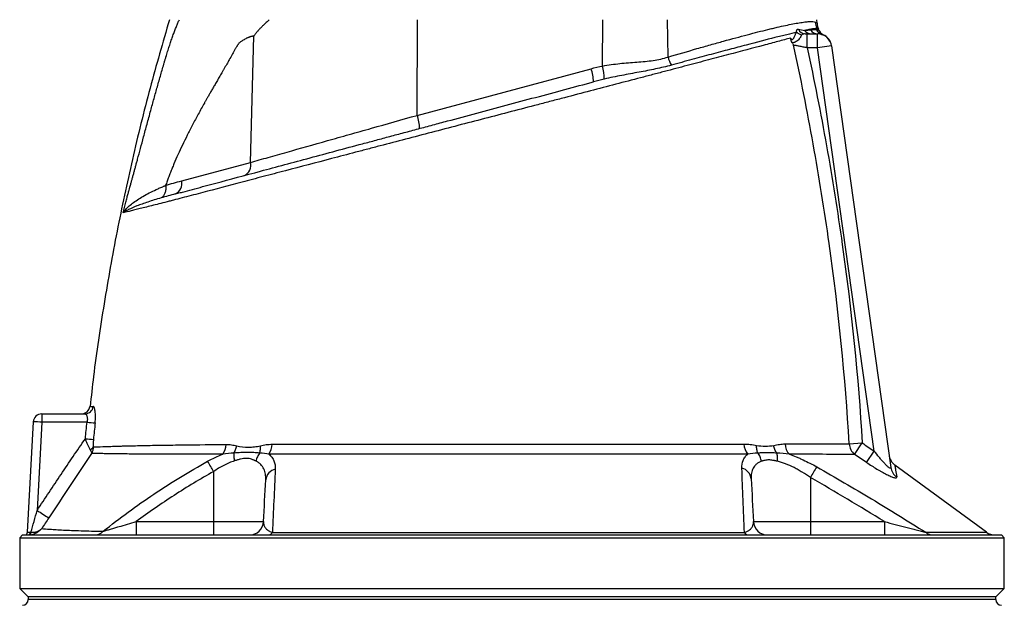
# Model space of a CAD drawing. Header units: millimetres. Extents: x 1849 to 3575, y 677 to 4294.
# Tile 4 of 5: x 2362 to 3062, y 3356 to 3772. Entities that reach past the tile are written whole.
import ezdxf

# ---------------------------------------------------------------- set-up
doc = ezdxf.new("R2010")
doc.units = ezdxf.units.MM
doc.header["$LTSCALE"] = 2

msp = doc.modelspace()

# ---------------------------------------------------------------- linework, layer by layer
at = {"color": 7, "linetype": 'Continuous', "lineweight": 25}
for p, q in [((2644.89, 3704.53), (2645.1, 3772.46)), ((2776.71, 3739.52), (2776.81, 3772.46)), ((2823.2, 3745.93), (2822.7, 3772.46)), ((2929.15, 3769.89), (2929.06, 3772.46)), ((2930.12, 3766.07), (2930.02, 3766.34)), ((2526.46, 3671.14), (2528.67, 3760.82)), ((2922.16, 3752.46), (2922.16, 3762.46)), ((2922.16, 3762.46), (2929.57, 3762.46)), ((2929.57, 3752.46), (2929.57, 3762.46)), ((2933.51, 3761.73), (2933.5, 3761.73)), ((2929.57, 3752.46), (2922.16, 3752.46)), ((2939.47, 3753.85), (2929.57, 3752.46)), ((2969.82, 3466.06), (2929.57, 3752.46)), ((2939.47, 3753.85), (2981.56, 3454.38)), ((2644.89, 3704.53), (2768.49, 3737.65)), ((2477.42, 3658), (2526.46, 3671.14)), ((2367.85, 3408.35), (2371.96, 3486.77)), ((2377.95, 3486.56), (2374.67, 3423.89)), ((2377.95, 3492.46), (2408.68, 3492.46)), ((2377.95, 3492.46), (2377.95, 3486.56)), ((2410.13, 3486.56), (2377.95, 3486.56)), ((2952.04, 3471.21), (2961.29, 3471.78)), ((2955.86, 3463.67), (2961.29, 3471.78)), ((2964.37, 3457.95), (2969.82, 3466.06)), ((2500.13, 3451.47), (2500.13, 3415.94)), ((3049.53, 3408.46), (2984.43, 3456.09)), ((2924.39, 3447.18), (2924.39, 3415.94)), ((2445.15, 3415.94), (2445.15, 3406.46)), ((2445.15, 3415.94), (2500.13, 3415.94)), ((2500.13, 3415.94), (2535.63, 3415.94)), ((2500.13, 3415.94), (2500.13, 3406.46)), ((2883.9, 3415.94), (2924.39, 3415.94)), ((2924.39, 3415.94), (2924.39, 3406.46)), ((2924.39, 3415.94), (2976.98, 3415.94)), ((2976.98, 3415.94), (2976.98, 3406.46)), ((2364.26, 3406.46), (2362.26, 3404.46)), ((2362.26, 3404.46), (2362.26, 3368.46)), ((2362.26, 3404.46), (3062.26, 3404.46)), ((2364.26, 3406.46), (3060.26, 3406.46)), ((3062.26, 3404.46), (3060.26, 3406.46)), ((3062.26, 3368.46), (3062.26, 3404.46)), ((2362.26, 3368.46), (2368.26, 3362.46)), ((2362.26, 3368.46), (3062.26, 3368.46)), ((3056.26, 3362.46), (3062.26, 3368.46)), ((2368.26, 3362.46), (2368.26, 3360.49)), ((3056.26, 3362.46), (2368.26, 3362.46)), ((3056.26, 3360.49), (3056.26, 3362.46))]:
    msp.add_line(p, q, dxfattribs=at)
at = {"color": 8, "linetype": 'Continuous', "lineweight": 25}
msp.add_line((3056.26, 3360.49), (2368.26, 3360.49), dxfattribs=at)
at = {"color": 7, "linetype": 'Continuous', "lineweight": 25, "flags": 128}
msp.add_lwpolyline([(2369.24, 3406.48), (2369.46, 3406.54), (2369.66, 3406.65), (2369.84, 3406.83), (2370, 3407.07), (2370.13, 3407.35), (2370.22, 3407.68), (2370.27, 3408.02), (2370.29, 3408.39)], dxfattribs=at)
at = {"color": 7, "linetype": 'Continuous', "lineweight": 25}
for centre, radius, start, end in [((2937.91, 3771.14), 10.01, 181.75814, 209.10041), ((2924.62, 3763.5), 6, 17.9462, 24.85302), ((2919.17, 3768.14), 6.4, 225.78668, 263.25402), ((2920.88, 3767.98), 5.52, 204.87651, 269.0025), ((2924.8, 3768), 5.54, 215.3064, 269.50855), ((2929.6, 3768.24), 5.78, 210.3844, 269.67375), ((2934.15, 3767.69), 5.91, 202.26843, 253.20079), ((2934.37, 3767.63), 5.92, 201.7547, 252.39438), ((2929.57, 3752.46), 10, 8, 90), ((2936.04, 3767.19), 6, 197.88343, 245.12471), ((2929.55, 3752.57), 10, 7.99564, 66.70888), ((2840.55, 3749.62), 17.74, 192.03734, 212.28163), ((2733.39, 3729.94), 44.36, 0.37547, 12.46101), ((2738.83, 3727.37), 31.39, 1.77775, 19.12239), ((2615.23, 3694.25), 31.39, 1.77775, 19.12239), ((2518.62, 3669.18), 8.09, 294.76702, 14.07219), ((2469.57, 3656.04), 8.09, 294.76702, 14.07219), ((2406.17, 3498.46), 6, 270.74698, 353.44595), ((2408.63, 3498.39), 5.94, 270.42534, 354.08642), ((2377.95, 3486.46), 6, 90, 177), ((2371.96, 3400.72), 86.05, 86.00302, 89.99576), ((2425.97, 3629.59), 143.9, 263.67831, 265.97903), ((2423.83, 3618.04), 143.99, 264.06544, 266.36445), ((2410.4, 3471.1), 4.67, 296.2572, 332.47478), ((2497.04, 3471.11), 12.03, 322.71581, 358.18634), ((2528.91, 3471.18), 12.87, 325.24581, 358.76711), ((2889.12, 3471.37), 11.95, 181.49073, 219.17136), ((2917.39, 3471.49), 11.04, 181.97818, 224.32124), ((2962.25, 3471.64), 10.21, 182.41233, 231.34065), ((2317.37, 3350.56), 208.76, 28.90573, 31.22744), ((2990.28, 3464.2), 10, 188.38471, 234.24834), ((2545.84, 3444.68), 8.71, 102.43255, 174.23619), ((2873.56, 3445.39), 8.78, 5.38662, 76.05623), ((3080.63, 3359.8), 179.01, 147.93742, 150.78291), ((2991.13, 3455.75), 9.67, 188.14172, 236.58436), ((2498.41, 3608.56), 222.29, 236.17459, 238.70682), ((2415.71, 3414.42), 7.96, 270.81315, 317.9013), ((2525.64, 3416.46), 10, 270, 357), ((2893.88, 3416.46), 10, 183, 270), ((2365.86, 3408.46), 2, 270, 357), ((2368.09, 3408.15), 1.74, 282.67321, 6.9115), ((2538.75, 3410.16), 3.71, 274.76599, 328.98504), ((2880.58, 3410.02), 3.58, 210.2621, 264.92618), ((3011.51, 3414.44), 7.98, 230.07915, 269.56229), ((3055.53, 3416.46), 10, 233.08863, 270), ((2364.26, 3360.49), 4, 271, 0), ((3060.26, 3360.49), 4, 180, 269)]:
    msp.add_arc(centre, radius, start, end, dxfattribs=at)
msp.add_ellipse((2373.87, 3408.46), major_axis=(6.01, 0.1), ratio=0.005781, start_param=3.141189, end_param=3.973355, dxfattribs=at)
for points, knots in [([(2468.72, 3772.46), (2464.03, 3756.32), (2454.47, 3723.45), (2442.14, 3673.29), (2431.18, 3622.21), (2422.04, 3570.78), (2415.74, 3529.27), (2413.1, 3504.86), (2412.33, 3497.75)], [0, 0, 0, 0, 0.179584, 0.365661, 0.551663, 0.737639, 0.923639, 1, 1, 1, 1]), ([(2436.67, 3638.97), (2437, 3640.23), (2437.63, 3642.6), (2438.53, 3645.93), (2439.32, 3648.82), (2440, 3651.28), (2440.56, 3653.29), (2441, 3654.87), (2441.36, 3656.16), (2441.68, 3657.31), (2442, 3658.47), (2442.32, 3659.64), (2442.64, 3660.82), (2442.97, 3662.02), (2443.3, 3663.23), (2443.64, 3664.45), (2443.98, 3665.69), (2444.32, 3666.94), (2444.66, 3668.2), (2445.01, 3669.48), (2445.36, 3670.77), (2445.72, 3672.07), (2446.64, 3675.46), (2448.18, 3681.17), (2450.42, 3689.45), (2452.85, 3698.44), (2454.93, 3706.09), (2456.59, 3712.15), (2457.76, 3716.4), (2458.95, 3720.64), (2460.14, 3724.89), (2461.34, 3729.12), (2462.55, 3733.36), (2463.77, 3737.59), (2464.79, 3741.11), (2465.6, 3743.89), (2466.21, 3745.93), (2466.82, 3747.91), (2467.41, 3749.83), (2468.01, 3751.71), (2468.6, 3753.53), (2469.18, 3755.3), (2469.76, 3757.02), (2470.33, 3758.68), (2470.9, 3760.29), (2471.46, 3761.85), (2472.02, 3763.36), (2472.58, 3764.82), (2473.12, 3766.22), (2473.67, 3767.57), (2474.21, 3768.87), (2474.74, 3770.12), (2475.27, 3771.31), (2475.63, 3772.08), (2475.81, 3772.46)], [0, 0, 0, 0, 0.028981, 0.05462, 0.076899, 0.095804, 0.111324, 0.123447, 0.132169, 0.140832, 0.149578, 0.158407, 0.16732, 0.176318, 0.1854, 0.194567, 0.20382, 0.213157, 0.222581, 0.232091, 0.241687, 0.25137, 0.26114, 0.31708, 0.377982, 0.443881, 0.514805, 0.545901, 0.57699, 0.608072, 0.639147, 0.670215, 0.701275, 0.732327, 0.763372, 0.778693, 0.793665, 0.808292, 0.822579, 0.836529, 0.850148, 0.863441, 0.876413, 0.88907, 0.901419, 0.913467, 0.92522, 0.936688, 0.947878, 0.958799, 0.969461, 0.979875, 0.990051, 1, 1, 1, 1]), ([(2539.74, 3772.46), (2539.23, 3771.99), (2538.27, 3771.11), (2536.96, 3769.9), (2535.87, 3768.88), (2535.02, 3768.07), (2534.39, 3767.47), (2533.77, 3766.85), (2533.09, 3766.15), (2532.3, 3765.3), (2531.53, 3764.43), (2530.79, 3763.55), (2530.06, 3762.65), (2529.35, 3761.75), (2528.9, 3761.13), (2528.67, 3760.82)], [0, 0, 0, 0, 0.130608, 0.242339, 0.335183, 0.409136, 0.464192, 0.500351, 0.573381, 0.645815, 0.717679, 0.789002, 0.85981, 0.930133, 1, 1, 1, 1]), ([(2823.2, 3745.93), (2830.32, 3748.02), (2837.17, 3750.01), (2847.05, 3752.84), (2850.27, 3753.76), (2856.59, 3755.54), (2859.67, 3756.4), (2868.62, 3758.88), (2874.24, 3760.4), (2884.77, 3763.17), (2889.68, 3764.42), (2895.36, 3765.81), (2896.48, 3766.07), (2898.66, 3766.59), (2899.73, 3766.84), (2902.85, 3767.56), (2904.82, 3768), (2910.39, 3769.19), (2913.66, 3769.82), (2917.9, 3770.51), (2919.2, 3770.7), (2920.99, 3770.91), (2921.55, 3770.97), (2922.63, 3771.07), (2923.14, 3771.11), (2925.53, 3771.23), (2926.96, 3771.14), (2927.9, 3770.83)], [0, 0, 0, 0, 0.125, 0.125, 0.1875, 0.1875, 0.25, 0.25, 0.375, 0.375, 0.5, 0.5, 0.53125, 0.53125, 0.5625, 0.5625, 0.625, 0.625, 0.75, 0.75, 0.8125, 0.8125, 0.84375, 0.84375, 0.875, 0.875, 1, 1, 1, 1]), ([(2929.16, 3766.27), (2928.46, 3766.27), (2927.37, 3766.15), (2925.13, 3765.78), (2924.29, 3765.62), (2922.42, 3765.25), (2921.39, 3765.04), (2920.27, 3764.8)], [0, 0, 0, 0, 0.5, 0.5, 0.75, 0.75, 1, 1, 1, 1]), ([(2929.15, 3769.89), (2929.17, 3769.22), (2929.26, 3768.56), (2929.57, 3767.26), (2929.79, 3766.63), (2930.07, 3766.02)], [0, 0, 0, 0, 0.5, 0.5, 1, 1, 1, 1]), ([(2910.24, 3759.39), (2908.88, 3759.03), (2907.45, 3758.65), (2904.46, 3757.84), (2902.9, 3757.43), (2898.06, 3756.13), (2894.6, 3755.21), (2883.56, 3752.26), (2875.31, 3750.07), (2863.87, 3747.05), (2861.53, 3746.42), (2856.77, 3745.17), (2854.35, 3744.53), (2846.98, 3742.58), (2841.92, 3741.25), (2831.49, 3738.5), (2826.13, 3737.09), (2817.86, 3734.92), (2815.07, 3734.19), (2809.41, 3732.7), (2806.54, 3731.95), (2792.03, 3728.15), (2780.14, 3725.03), (2761.89, 3720.26), (2755.74, 3718.66), (2746.4, 3716.22), (2743.28, 3715.4), (2736.99, 3713.76), (2733.82, 3712.93), (2717.93, 3708.79), (2705.29, 3705.49), (2686.4, 3700.56), (2680.12, 3698.93), (2667.59, 3695.65), (2661.33, 3694.02), (2648.86, 3690.77), (2642.64, 3689.15), (2630.45, 3685.96), (2624.46, 3684.4), (2615.62, 3682.09), (2612.69, 3681.32), (2606.87, 3679.79), (2603.98, 3679.03), (2595.35, 3676.76), (2589.66, 3675.26), (2572.8, 3670.83), (2561.83, 3667.95), (2548.48, 3664.45), (2545.83, 3663.75), (2540.59, 3662.37), (2538, 3661.69), (2530.31, 3659.68), (2525.3, 3658.36), (2510.61, 3654.5), (2501.26, 3652.05), (2487.91, 3648.54), (2483.56, 3647.4), (2477.21, 3645.73), (2475.13, 3645.19), (2472.04, 3644.37), (2471.01, 3644.1), (2468.98, 3643.58), (2467.98, 3643.33), (2463.05, 3642.08), (2459.38, 3641.15), (2452.69, 3639.47), (2449.66, 3638.71), (2445.64, 3637.71), (2444.39, 3637.4), (2442.08, 3636.83), (2441.02, 3636.56), (2438.19, 3635.86), (2436.73, 3635.5), (2435.71, 3635.25)], [0, 0, 0, 0, 0.015625, 0.015625, 0.03125, 0.03125, 0.0625, 0.0625, 0.125, 0.125, 0.140625, 0.140625, 0.15625, 0.15625, 0.1875, 0.1875, 0.21875, 0.21875, 0.234375, 0.234375, 0.25, 0.25, 0.3125, 0.3125, 0.34375, 0.34375, 0.359375, 0.359375, 0.375, 0.375, 0.4375, 0.4375, 0.46875, 0.46875, 0.5, 0.5, 0.53125, 0.53125, 0.5625, 0.5625, 0.578125, 0.578125, 0.59375, 0.59375, 0.625, 0.625, 0.6875, 0.6875, 0.703125, 0.703125, 0.71875, 0.71875, 0.75, 0.75, 0.8125, 0.8125, 0.84375, 0.84375, 0.859375, 0.859375, 0.867188, 0.867188, 0.875, 0.875, 0.90625, 0.90625, 0.9375, 0.9375, 0.953125, 0.953125, 0.96875, 0.96875, 1, 1, 1, 1]), ([(2528.67, 3760.82), (2528.51, 3760.8), (2528.18, 3760.75), (2527.69, 3760.66), (2527.19, 3760.55), (2526.69, 3760.42), (2526.18, 3760.27), (2525.67, 3760.1), (2525.16, 3759.91), (2524.64, 3759.71), (2524.11, 3759.48), (2523.58, 3759.23), (2522.79, 3758.84), (2521.8, 3758.31), (2520.66, 3757.64), (2519.68, 3756.98), (2518.85, 3756.35), (2518.18, 3755.75), (2517.71, 3755.2), (2517.38, 3754.71), (2517.08, 3754.27), (2516.75, 3753.74), (2516.38, 3753.13), (2515.97, 3752.43), (2515.51, 3751.66), (2515.02, 3750.79), (2514.49, 3749.85), (2513.91, 3748.82), (2512.81, 3746.83), (2511.36, 3744.18), (2509.73, 3741.32), (2508.47, 3739.15), (2507.44, 3737.39), (2506.45, 3735.68), (2505.49, 3734.02), (2504.56, 3732.42), (2503.66, 3730.87), (2502.8, 3729.37), (2501.96, 3727.92), (2501.16, 3726.53), (2500.39, 3725.19), (2499.65, 3723.91), (2498.94, 3722.68), (2498.26, 3721.5), (2497.62, 3720.37), (2497, 3719.3), (2496.42, 3718.28), (2495.87, 3717.31), (2495.35, 3716.4), (2494.86, 3715.54), (2494.4, 3714.73), (2493.97, 3713.97), (2492.23, 3710.87), (2489.25, 3705.49), (2485.19, 3697.87), (2481.43, 3690.53), (2477.98, 3683.47), (2474.83, 3676.7), (2472.43, 3671.22), (2470.66, 3666.97), (2469.41, 3663.87), (2468.22, 3660.79), (2467.07, 3657.75), (2466.34, 3655.71), (2465.98, 3654.7)], [0, 0, 0, 0, 0.004953, 0.009964, 0.015038, 0.020178, 0.025387, 0.030669, 0.036026, 0.041461, 0.046978, 0.052578, 0.058265, 0.072186, 0.084567, 0.095429, 0.104801, 0.112729, 0.119293, 0.122887, 0.127182, 0.132181, 0.137886, 0.144299, 0.151421, 0.159252, 0.167792, 0.177042, 0.187003, 0.22152, 0.248268, 0.26489, 0.281022, 0.296665, 0.311817, 0.32648, 0.340653, 0.354336, 0.367529, 0.380233, 0.392447, 0.404171, 0.415405, 0.42615, 0.436405, 0.44617, 0.455445, 0.464231, 0.472527, 0.480333, 0.487649, 0.494476, 0.500813, 0.571801, 0.63934, 0.703455, 0.764173, 0.821528, 0.87556, 0.901234, 0.926509, 0.951391, 0.975886, 1, 1, 1, 1]), ([(2914.71, 3763.55), (2912.54, 3763.04), (2910.15, 3762.47), (2906.23, 3761.51), (2904.87, 3761.17), (2902.03, 3760.47), (2900.56, 3760.1), (2892.97, 3758.18), (2886.15, 3756.41), (2874.87, 3753.44), (2870.93, 3752.4), (2864.76, 3750.76), (2862.65, 3750.19), (2858.36, 3749.04), (2856.16, 3748.45), (2849.47, 3746.65), (2844.88, 3745.41), (2835.41, 3742.84), (2830.54, 3741.52), (2825.55, 3740.15)], [0, 0, 0, 0, 0.125, 0.125, 0.1875, 0.1875, 0.25, 0.25, 0.5, 0.5, 0.625, 0.625, 0.6875, 0.6875, 0.75, 0.75, 0.875, 0.875, 1, 1, 1, 1]), ([(2910.24, 3759.39), (2910.4, 3759.21), (2910.54, 3759.03), (2910.82, 3758.73), (2910.95, 3758.6), (2911.23, 3758.45), (2911.36, 3758.42), (2911.63, 3758.46), (2911.77, 3758.52), (2912.16, 3758.81), (2912.39, 3759.12), (2912.79, 3759.78), (2912.97, 3760.14), (2913.27, 3760.83), (2913.4, 3761.17), (2913.65, 3761.78), (2913.77, 3762.07), (2914.01, 3762.58), (2914.14, 3762.81), (2914.41, 3763.22), (2914.55, 3763.39), (2914.71, 3763.55)], [0, 0, 0, 0, 0.0625, 0.0625, 0.125, 0.125, 0.1875, 0.1875, 0.25, 0.25, 0.375, 0.375, 0.5, 0.5, 0.625, 0.625, 0.75, 0.75, 0.875, 0.875, 1, 1, 1, 1]), ([(2911.28, 3756.25), (2911.15, 3756.45), (2911.03, 3756.67), (2910.81, 3757.16), (2910.71, 3757.42), (2910.46, 3758.24), (2910.34, 3758.83), (2910.24, 3759.39)], [0, 0, 0, 0, 0.25, 0.25, 0.5, 0.5, 1, 1, 1, 1]), ([(2918.42, 3761.78), (2918.18, 3761.56), (2917.98, 3761.3), (2917.6, 3760.67), (2917.42, 3760.31), (2916.99, 3759.55), (2916.74, 3759.15), (2916.15, 3758.38), (2915.8, 3758.01), (2915.04, 3757.37), (2914.63, 3757.09), (2913.82, 3756.65), (2913.42, 3756.48), (2912.67, 3756.24), (2912.33, 3756.17), (2911.73, 3756.13), (2911.48, 3756.16), (2911.28, 3756.25)], [0, 0, 0, 0, 0.125, 0.125, 0.25, 0.25, 0.375, 0.375, 0.5, 0.5, 0.625, 0.625, 0.75, 0.75, 0.875, 0.875, 1, 1, 1, 1]), ([(2914.71, 3763.55), (2914.61, 3763.89), (2914.58, 3764.21), (2914.61, 3764.77), (2914.68, 3765.02), (2914.9, 3765.41), (2915.05, 3765.55), (2915.42, 3765.7), (2915.63, 3765.71), (2915.87, 3765.66)], [0, 0, 0, 0, 0.25, 0.25, 0.5, 0.5, 0.75, 0.75, 1, 1, 1, 1]), ([(2920.78, 3762.46), (2920.34, 3762.46), (2919.91, 3762.4), (2919.3, 3762.23), (2919.1, 3762.17), (2918.73, 3762), (2918.56, 3761.9), (2918.42, 3761.78)], [0, 0, 0, 0, 0.5, 0.5, 0.75, 0.75, 1, 1, 1, 1]), ([(2924.61, 3765.32), (2925.47, 3765.42), (2926.25, 3765.47), (2927.61, 3765.5), (2928.2, 3765.48), (2928.69, 3765.45)], [0, 0, 0, 0, 0.5, 0.5, 1, 1, 1, 1]), ([(2952.04, 3471.21), (2949.19, 3518.85), (2944.39, 3566.29), (2934.42, 3637.16), (2930.63, 3660.72), (2922.19, 3707.68), (2917.53, 3731.08), (2912.45, 3754.39)], [0, 0, 0, 0, 0.5, 0.5, 0.75, 0.75, 1, 1, 1, 1]), ([(2922.16, 3752.46), (2921.17, 3752.66), (2920.17, 3752.85), (2918.75, 3753.13), (2918.28, 3753.23), (2917.37, 3753.41), (2916.92, 3753.5), (2915.64, 3753.75), (2914.86, 3753.91), (2913.48, 3754.18), (2912.89, 3754.3), (2912.45, 3754.39)], [0, 0, 0, 0, 0.25, 0.25, 0.375, 0.375, 0.5, 0.5, 0.75, 0.75, 1, 1, 1, 1]), ([(2922.16, 3752.46), (2927.14, 3729.34), (2931.72, 3706.15), (2940.02, 3659.62), (2943.75, 3636.27), (2953.61, 3566.02), (2958.39, 3518.99), (2961.29, 3471.78)], [0, 0, 0, 0, 0.25, 0.25, 0.5, 0.5, 1, 1, 1, 1]), ([(2776.71, 3739.52), (2778.73, 3739.94), (2780.76, 3740.28), (2784.85, 3740.88), (2786.89, 3741.12), (2792.98, 3741.75), (2797, 3742.04), (2802.97, 3742.5), (2804.95, 3742.66), (2808.83, 3743.05), (2810.73, 3743.27), (2814.44, 3743.81), (2816.25, 3744.13), (2819.79, 3744.92), (2821.52, 3745.39), (2823.2, 3745.93)], [0, 0, 0, 0, 0.125, 0.125, 0.25, 0.25, 0.5, 0.5, 0.625, 0.625, 0.75, 0.75, 0.875, 0.875, 1, 1, 1, 1]), ([(2825.55, 3740.15), (2821.94, 3739.17), (2818.22, 3738.28), (2812.47, 3737.06), (2810.53, 3736.67), (2806.59, 3735.91), (2804.59, 3735.53), (2798.55, 3734.42), (2794.46, 3733.68), (2786.17, 3732.08), (2781.97, 3731.22), (2777.76, 3730.24)], [0, 0, 0, 0, 0.25, 0.25, 0.375, 0.375, 0.5, 0.5, 0.75, 0.75, 1, 1, 1, 1]), ([(2472.96, 3648.69), (2474.08, 3648.99), (2475.22, 3649.3), (2477.5, 3649.91), (2478.65, 3650.22), (2482.13, 3651.15), (2484.48, 3651.78), (2491.64, 3653.7), (2496.54, 3655.01), (2511.68, 3659.07), (2522.32, 3661.92), (2539.13, 3666.42), (2544.87, 3667.96), (2556.64, 3671.11), (2562.61, 3672.71), (2580.8, 3677.59), (2593.27, 3680.93), (2609.26, 3685.21), (2612.48, 3686.08), (2617.34, 3687.38), (2618.97, 3687.81), (2622.23, 3688.69), (2623.87, 3689.13), (2628.82, 3690.45), (2632.15, 3691.35), (2638.87, 3693.15), (2642.27, 3694.06), (2649.11, 3695.89), (2652.55, 3696.81), (2659.45, 3698.66), (2662.9, 3699.59), (2673.27, 3702.37), (2680.2, 3704.22), (2701.05, 3709.81), (2715.02, 3713.55), (2736.09, 3719.2), (2743.03, 3721.06), (2756.75, 3724.73), (2763.52, 3726.55), (2770.21, 3728.34)], [0, 0, 0, 0, 0.015625, 0.015625, 0.03125, 0.03125, 0.0625, 0.0625, 0.125, 0.125, 0.25, 0.25, 0.3125, 0.3125, 0.375, 0.375, 0.5, 0.5, 0.53125, 0.53125, 0.546875, 0.546875, 0.5625, 0.5625, 0.59375, 0.59375, 0.625, 0.625, 0.65625, 0.65625, 0.6875, 0.6875, 0.75, 0.75, 0.875, 0.875, 0.9375, 0.9375, 1, 1, 1, 1]), ([(2526.46, 3671.14), (2530.48, 3672.28), (2534.66, 3673.45), (2541.17, 3675.29), (2543.38, 3675.91), (2547.84, 3677.17), (2550.1, 3677.81), (2561.54, 3681.03), (2571.14, 3683.74), (2586.17, 3687.97), (2591.28, 3689.42), (2599.13, 3691.63), (2601.76, 3692.37), (2607.05, 3693.86), (2609.7, 3694.61), (2623.03, 3698.37), (2633.87, 3701.42), (2644.89, 3704.53)], [0, 0, 0, 0, 0.125, 0.125, 0.1875, 0.1875, 0.25, 0.25, 0.5, 0.5, 0.625, 0.625, 0.6875, 0.6875, 0.75, 0.75, 1, 1, 1, 1]), ([(2435.72, 3635.25), (2435.72, 3635.26), (2435.73, 3635.26), (2435.73, 3635.27), (2435.73, 3635.27), (2435.74, 3635.29), (2435.74, 3635.29), (2435.76, 3635.31), (2435.77, 3635.33), (2435.79, 3635.37), (2435.81, 3635.39), (2435.86, 3635.47), (2435.9, 3635.52), (2436, 3635.67), (2436.07, 3635.78), (2436.3, 3636.08), (2436.45, 3636.29), (2436.93, 3636.9), (2437.28, 3637.31), (2438.4, 3638.54), (2439.24, 3639.37), (2442.05, 3641.85), (2444.28, 3643.5), (2448.16, 3645.97), (2449.54, 3646.78), (2452.45, 3648.42), (2453.98, 3649.23), (2457.19, 3650.83), (2458.86, 3651.62), (2461.46, 3652.79), (2462.35, 3653.18), (2463.69, 3653.75), (2464.37, 3654.04), (2465.17, 3654.37), (2465.58, 3654.53), (2465.75, 3654.6), (2465.87, 3654.65), (2465.92, 3654.67), (2465.98, 3654.7)], [0, 0, 0, 0, 0.000488, 0.000488, 0.000977, 0.000977, 0.001953, 0.001953, 0.003906, 0.003906, 0.007813, 0.007813, 0.015625, 0.015625, 0.03125, 0.03125, 0.0625, 0.0625, 0.125, 0.125, 0.25, 0.25, 0.5, 0.5, 0.625, 0.625, 0.75, 0.75, 0.875, 0.875, 0.9375, 0.9375, 0.96875, 0.984375, 0.992188, 0.996094, 0.996094, 1, 1, 1, 1]), ([(2465.98, 3654.7), (2466.12, 3653.74), (2466.15, 3652.78), (2465.99, 3650.96), (2465.81, 3650.09), (2465.26, 3648.53), (2464.88, 3647.84), (2463.97, 3646.68), (2463.43, 3646.22), (2462.83, 3645.89)], [0, 0, 0, 0, 0.25, 0.25, 0.5, 0.5, 0.75, 0.75, 1, 1, 1, 1]), ([(2462.83, 3645.89), (2461.15, 3645.4), (2459.52, 3644.91), (2456.39, 3643.93), (2454.88, 3643.45), (2451.99, 3642.48), (2450.62, 3642.01), (2448.01, 3641.07), (2446.78, 3640.61), (2443.31, 3639.25), (2441.31, 3638.39), (2438.83, 3637.16), (2438.08, 3636.76), (2437.09, 3636.18), (2436.79, 3635.99), (2436.36, 3635.71), (2436.23, 3635.62), (2436.03, 3635.48), (2435.97, 3635.44), (2435.87, 3635.37), (2435.84, 3635.35), (2435.8, 3635.31), (2435.78, 3635.3), (2435.76, 3635.28), (2435.75, 3635.28), (2435.74, 3635.27), (2435.74, 3635.26), (2435.73, 3635.26), (2435.73, 3635.26), (2435.73, 3635.25), (2435.72, 3635.26), (2435.72, 3635.25)], [0, 0, 0, 0, 0.125, 0.125, 0.25, 0.25, 0.375, 0.375, 0.5, 0.5, 0.75, 0.75, 0.875, 0.875, 0.9375, 0.9375, 0.96875, 0.96875, 0.984375, 0.984375, 0.992188, 0.992188, 0.996094, 0.996094, 0.998047, 0.998047, 0.999023, 0.999023, 0.999512, 0.999512, 1, 1, 1, 1]), ([(2415.88, 3486.04), (2415.96, 3486.81), (2416.02, 3487.57), (2416.1, 3489.08), (2416.12, 3489.81), (2416.12, 3490.87), (2416.12, 3491.21), (2416.1, 3491.89), (2416.09, 3492.22), (2416.03, 3493.18), (2415.98, 3493.78), (2415.84, 3494.86), (2415.75, 3495.36), (2415.56, 3496.22), (2415.45, 3496.58), (2415.27, 3497.03), (2415.21, 3497.16), (2415.08, 3497.39), (2415.01, 3497.48), (2414.82, 3497.71), (2414.68, 3497.78), (2414.54, 3497.78)], [0, 0, 0, 0, 0.125, 0.125, 0.25, 0.25, 0.3125, 0.3125, 0.375, 0.375, 0.5, 0.5, 0.625, 0.625, 0.75, 0.75, 0.8125, 0.8125, 0.875, 0.875, 1, 1, 1, 1]), ([(2408.68, 3492.46), (2408.82, 3492.46), (2408.96, 3492.42), (2409.22, 3492.29), (2409.35, 3492.18), (2409.6, 3491.9), (2409.71, 3491.73), (2409.92, 3491.32), (2410.02, 3491.07), (2410.18, 3490.54), (2410.24, 3490.24), (2410.33, 3489.59), (2410.36, 3489.24), (2410.37, 3488.15), (2410.29, 3487.35), (2410.13, 3486.56)], [0, 0, 0, 0, 0.125, 0.125, 0.25, 0.25, 0.375, 0.375, 0.5, 0.5, 0.625, 0.625, 0.75, 0.75, 1, 1, 1, 1]), ([(2374.67, 3423.89), (2380.29, 3432.44), (2385.94, 3440.97), (2397.36, 3457.95), (2403.11, 3466.41), (2408.95, 3474.82)], [0, 0, 0, 0, 0.5, 0.5, 1, 1, 1, 1]), ([(2412.47, 3466.91), (2412.18, 3467.39), (2411.88, 3467.93), (2411.42, 3468.83), (2411.27, 3469.15), (2410.97, 3469.8), (2410.82, 3470.13), (2410.37, 3471.15), (2410.07, 3471.85), (2409.5, 3473.31), (2409.22, 3474.06), (2408.95, 3474.82)], [0, 0, 0, 0, 0.25, 0.25, 0.375, 0.375, 0.5, 0.5, 0.75, 0.75, 1, 1, 1, 1]), ([(2414.7, 3474.34), (2414.61, 3473.39), (2414.54, 3472.47), (2414.49, 3471.09), (2414.48, 3470.64), (2414.48, 3469.75), (2414.5, 3469.33), (2414.54, 3468.94)], [0, 0, 0, 0, 0.5, 0.5, 0.75, 0.75, 1, 1, 1, 1]), ([(2412.47, 3466.91), (2412.78, 3466.4), (2413.02, 3465.93), (2413.25, 3465.29), (2413.32, 3465.09), (2413.38, 3464.8), (2413.39, 3464.71), (2413.42, 3464.53), (2413.42, 3464.44), (2413.42, 3464.36)], [0, 0, 0, 0, 0.5, 0.5, 0.75, 0.75, 0.875, 0.875, 1, 1, 1, 1]), ([(2414.54, 3468.94), (2414.54, 3468.12), (2414.43, 3467.32), (2414.15, 3466.17), (2414.04, 3465.8), (2413.83, 3465.24), (2413.76, 3465.06), (2413.6, 3464.71), (2413.51, 3464.53), (2413.42, 3464.36)], [0, 0, 0, 0, 0.5, 0.5, 0.75, 0.75, 0.875, 0.875, 1, 1, 1, 1]), ([(2414.54, 3468.94), (2416.41, 3469.01), (2418.72, 3469.1), (2422.1, 3469.21), (2422.8, 3469.23), (2424.25, 3469.28), (2425, 3469.31), (2427.32, 3469.39), (2428.95, 3469.44), (2431.51, 3469.52), (2432.39, 3469.55), (2433.73, 3469.59), (2434.18, 3469.61), (2435.1, 3469.64), (2435.56, 3469.65), (2437.87, 3469.71), (2439.75, 3469.76), (2445.5, 3469.9), (2449.46, 3469.99), (2457.66, 3470.14), (2461.9, 3470.21), (2468.46, 3470.31), (2470.68, 3470.34), (2475.19, 3470.41), (2477.48, 3470.43), (2489.08, 3470.57), (2498.83, 3470.66), (2509.06, 3470.73)], [0, 0, 0, 0, 0.125, 0.125, 0.15625, 0.15625, 0.1875, 0.1875, 0.25, 0.25, 0.28125, 0.28125, 0.296875, 0.296875, 0.3125, 0.3125, 0.375, 0.375, 0.5, 0.5, 0.625, 0.625, 0.6875, 0.6875, 0.75, 0.75, 1, 1, 1, 1]), ([(2509.06, 3470.73), (2510.33, 3470.74), (2511.59, 3470.65), (2514.1, 3470.31), (2515.35, 3470.06), (2516.6, 3469.77)], [0, 0, 0, 0, 0.5, 0.5, 1, 1, 1, 1]), ([(2514.54, 3464.64), (2515.02, 3465.37), (2515.44, 3466.19), (2516.14, 3467.92), (2516.41, 3468.84), (2516.6, 3469.77)], [0, 0, 0, 0, 0.5, 0.5, 1, 1, 1, 1]), ([(2532.88, 3464.63), (2531.52, 3464.72), (2530.1, 3464.83), (2527.2, 3465), (2525.71, 3465.07), (2522.65, 3465.07), (2521.08, 3465.02), (2517.87, 3464.85), (2516.22, 3464.74), (2514.54, 3464.64)], [0, 0, 0, 0, 0.25, 0.25, 0.5, 0.5, 0.75, 0.75, 1, 1, 1, 1]), ([(2516.6, 3469.77), (2519.27, 3469.14), (2522.01, 3468.78), (2526.24, 3468.8), (2527.66, 3468.9), (2530.51, 3469.26), (2531.94, 3469.51), (2533.37, 3469.84)], [0, 0, 0, 0, 0.5, 0.5, 0.75, 0.75, 1, 1, 1, 1]), ([(2532.88, 3464.63), (2533.12, 3465.36), (2533.29, 3466.19), (2533.45, 3467.95), (2533.45, 3468.89), (2533.37, 3469.84)], [0, 0, 0, 0, 0.5, 0.5, 1, 1, 1, 1]), ([(2533.37, 3469.84), (2534.76, 3470.15), (2536.15, 3470.42), (2538.95, 3470.79), (2540.36, 3470.9), (2541.78, 3470.9)], [0, 0, 0, 0, 0.5, 0.5, 1, 1, 1, 1]), ([(2541.78, 3470.9), (2554.26, 3470.95), (2567.13, 3470.98), (2587, 3471), (2593.71, 3471), (2603.93, 3471), (2607.35, 3471), (2614.25, 3470.99), (2617.74, 3470.99), (2624.79, 3470.99), (2628.35, 3470.99), (2633.74, 3470.98), (2635.54, 3470.98), (2639.18, 3470.98), (2641, 3470.98), (2650.15, 3470.98), (2657.51, 3470.98), (2672.3, 3470.98), (2679.73, 3470.98), (2694.67, 3470.98), (2702.18, 3470.98), (2713.5, 3470.98), (2717.28, 3470.98), (2724.86, 3470.98), (2728.67, 3470.98), (2740.02, 3470.98), (2747.51, 3470.98), (2762.34, 3470.98), (2769.68, 3470.98), (2784.22, 3470.98), (2791.41, 3470.99), (2802.1, 3470.99), (2805.64, 3470.99), (2810.93, 3471), (2812.69, 3471), (2816.18, 3471), (2817.91, 3471), (2826.53, 3471.01), (2833.25, 3471.01), (2852.93, 3471.03), (2865.4, 3471.04), (2877.18, 3471.06)], [0, 0, 0, 0, 0.125, 0.125, 0.1875, 0.1875, 0.21875, 0.21875, 0.25, 0.25, 0.28125, 0.28125, 0.296875, 0.296875, 0.3125, 0.3125, 0.375, 0.375, 0.4375, 0.4375, 0.5, 0.5, 0.53125, 0.53125, 0.5625, 0.5625, 0.625, 0.625, 0.6875, 0.6875, 0.75, 0.75, 0.78125, 0.78125, 0.796875, 0.796875, 0.8125, 0.8125, 0.875, 0.875, 1, 1, 1, 1]), ([(2877.18, 3471.06), (2878.7, 3471.06), (2880.2, 3470.95), (2883.19, 3470.58), (2884.66, 3470.33), (2886.13, 3470.07)], [0, 0, 0, 0, 0.5, 0.5, 1, 1, 1, 1]), ([(2887.11, 3464.63), (2886.76, 3465.4), (2886.49, 3466.26), (2886.16, 3468.1), (2886.09, 3469.08), (2886.13, 3470.07)], [0, 0, 0, 0, 0.5, 0.5, 1, 1, 1, 1]), ([(2886.13, 3470.07), (2888.25, 3469.7), (2890.33, 3469.51), (2894.42, 3469.51), (2896.43, 3469.71), (2898.38, 3470.09)], [0, 0, 0, 0, 0.5, 0.5, 1, 1, 1, 1]), ([(2898.38, 3470.09), (2899.73, 3470.35), (2901.07, 3470.61), (2903.72, 3470.99), (2905.04, 3471.1), (2906.36, 3471.11)], [0, 0, 0, 0, 0.5, 0.5, 1, 1, 1, 1]), ([(2900.5, 3464.62), (2899.97, 3465.39), (2899.51, 3466.26), (2898.8, 3468.11), (2898.53, 3469.09), (2898.38, 3470.09)], [0, 0, 0, 0, 0.5, 0.5, 1, 1, 1, 1]), ([(2906.36, 3471.11), (2916.01, 3471.13), (2924.65, 3471.14), (2936.1, 3471.17), (2939.66, 3471.18), (2944.61, 3471.19), (2946.2, 3471.2), (2949.23, 3471.21), (2950.67, 3471.21), (2952.04, 3471.21)], [0, 0, 0, 0, 0.5, 0.5, 0.75, 0.75, 0.875, 0.875, 1, 1, 1, 1]), ([(2981.56, 3454.38), (2981.59, 3454.19), (2981.58, 3454.04), (2981.48, 3453.84), (2981.39, 3453.79), (2981.13, 3453.8), (2980.97, 3453.86), (2980.58, 3454.07), (2980.35, 3454.23), (2979.62, 3454.79), (2979.08, 3455.27), (2977.95, 3456.38), (2977.37, 3456.98), (2976.2, 3458.25), (2975.6, 3458.92), (2974.43, 3460.28), (2973.84, 3460.98), (2972.1, 3463.1), (2970.94, 3464.57), (2969.82, 3466.06)], [0, 0, 0, 0, 0.0625, 0.0625, 0.125, 0.125, 0.1875, 0.1875, 0.25, 0.25, 0.375, 0.375, 0.5, 0.5, 0.625, 0.625, 0.75, 0.75, 1, 1, 1, 1]), ([(2506.61, 3463.83), (2496.45, 3463.82), (2486.78, 3463.83), (2475.31, 3463.84), (2473.05, 3463.84), (2468.59, 3463.85), (2466.4, 3463.85), (2459.93, 3463.86), (2455.76, 3463.88), (2447.71, 3463.91), (2443.82, 3463.93), (2438.2, 3463.97), (2436.37, 3463.99), (2433.66, 3464.01), (2432.77, 3464.02), (2431.01, 3464.05), (2430.16, 3464.06), (2427.64, 3464.1), (2426.05, 3464.13), (2423.02, 3464.18), (2421.58, 3464.2), (2417.58, 3464.28), (2415.29, 3464.32), (2413.42, 3464.36)], [0, 0, 0, 0, 0.25, 0.25, 0.3125, 0.3125, 0.375, 0.375, 0.5, 0.5, 0.625, 0.625, 0.6875, 0.6875, 0.71875, 0.71875, 0.75, 0.75, 0.8125, 0.8125, 0.875, 0.875, 1, 1, 1, 1]), ([(2421.61, 3409.08), (2427.45, 3413.72), (2433.37, 3418.25), (2445.4, 3427.07), (2451.51, 3431.36), (2463.89, 3439.66), (2470.18, 3443.68), (2482.91, 3451.45), (2489.36, 3455.19), (2495.89, 3458.79)], [0, 0, 0, 0, 0.25, 0.25, 0.5, 0.5, 0.75, 0.75, 1, 1, 1, 1]), ([(2514.87, 3459.03), (2513.62, 3458.65), (2512.36, 3458.19), (2509.81, 3457.12), (2508.55, 3456.53), (2504.84, 3454.59), (2502.45, 3453.11), (2500.13, 3451.47)], [0, 0, 0, 0, 0.25, 0.25, 0.5, 0.5, 1, 1, 1, 1]), ([(2514.54, 3464.64), (2514.46, 3463.85), (2514.44, 3462.96), (2514.55, 3461.06), (2514.68, 3460.05), (2514.87, 3459.03)], [0, 0, 0, 0, 0.5, 0.5, 1, 1, 1, 1]), ([(2530.27, 3458.91), (2530.1, 3458.99), (2529.78, 3459.14), (2529.36, 3459.33), (2529.03, 3459.48), (2528.57, 3459.68), (2527.97, 3459.92), (2526.86, 3460.32), (2525.41, 3460.71), (2523.48, 3460.91), (2521.42, 3460.78), (2519.68, 3460.42), (2518.23, 3460.04), (2517.2, 3459.74), (2516.07, 3459.4), (2515.32, 3459.17), (2514.87, 3459.03)], [0, 0, 0, 0, 0.0446583, 0.0803224, 0.1069855, 0.1246425, 0.1912274, 0.2487301, 0.3729097, 0.4983098, 0.6230625, 0.7485674, 0.8072724, 0.874189, 0.9255895, 1, 1, 1, 1]), ([(2532.88, 3464.63), (2532.22, 3463.83), (2531.66, 3462.92), (2530.77, 3460.98), (2530.45, 3459.95), (2530.27, 3458.91)], [0, 0, 0, 0, 0.5, 0.5, 1, 1, 1, 1]), ([(2537.18, 3445.56), (2537.25, 3446.97), (2537.19, 3448.34), (2536.86, 3450.3), (2536.71, 3450.94), (2536.33, 3452.18), (2536.09, 3452.79), (2535.27, 3454.52), (2534.54, 3455.58), (2533.16, 3457), (2532.65, 3457.44), (2531.53, 3458.23), (2530.92, 3458.59), (2530.27, 3458.91)], [0, 0, 0, 0, 0.25, 0.25, 0.375, 0.375, 0.5, 0.5, 0.75, 0.75, 0.875, 0.875, 1, 1, 1, 1]), ([(2879.86, 3463.82), (2867.91, 3463.84), (2855.26, 3463.85), (2835.29, 3463.87), (2828.46, 3463.87), (2819.72, 3463.88), (2817.96, 3463.88), (2814.42, 3463.88), (2812.63, 3463.88), (2807.27, 3463.88), (2803.67, 3463.88), (2792.82, 3463.89), (2785.52, 3463.89), (2770.76, 3463.89), (2763.31, 3463.89), (2748.26, 3463.9), (2740.66, 3463.9), (2729.14, 3463.9), (2725.27, 3463.9), (2717.58, 3463.9), (2713.74, 3463.9), (2702.25, 3463.9), (2694.62, 3463.9), (2679.46, 3463.9), (2671.91, 3463.9), (2656.9, 3463.9), (2649.43, 3463.89), (2640.14, 3463.89), (2638.28, 3463.89), (2634.59, 3463.89), (2632.76, 3463.89), (2627.28, 3463.89), (2623.67, 3463.89), (2616.51, 3463.88), (2612.97, 3463.88), (2605.96, 3463.88), (2602.48, 3463.88), (2592.12, 3463.87), (2585.3, 3463.87), (2565.16, 3463.86), (2552.12, 3463.85), (2539.49, 3463.84)], [0, 0, 0, 0, 0.125, 0.125, 0.1875, 0.1875, 0.203125, 0.203125, 0.21875, 0.21875, 0.25, 0.25, 0.3125, 0.3125, 0.375, 0.375, 0.4375, 0.4375, 0.46875, 0.46875, 0.5, 0.5, 0.5625, 0.5625, 0.625, 0.625, 0.6875, 0.6875, 0.703125, 0.703125, 0.71875, 0.71875, 0.75, 0.75, 0.78125, 0.78125, 0.8125, 0.8125, 0.875, 0.875, 1, 1, 1, 1]), ([(2539.49, 3463.84), (2540.31, 3463.16), (2541.01, 3462.42), (2541.89, 3461.22), (2542.16, 3460.81), (2542.64, 3459.95), (2542.85, 3459.51), (2543.77, 3457.25), (2544.06, 3455.28), (2543.97, 3453.19)], [0, 0, 0, 0, 0.25, 0.25, 0.375, 0.375, 0.5, 0.5, 1, 1, 1, 1]), ([(2875.68, 3453.92), (2875.61, 3455.91), (2875.9, 3457.76), (2876.92, 3460.26), (2877.36, 3461.05), (2878.46, 3462.54), (2879.11, 3463.21), (2879.86, 3463.82)], [0, 0, 0, 0, 0.5, 0.5, 0.75, 0.75, 1, 1, 1, 1]), ([(2889.58, 3458.78), (2888.89, 3458.53), (2888.24, 3458.24), (2887.07, 3457.57), (2886.54, 3457.19), (2885.58, 3456.36), (2885.15, 3455.91), (2884.38, 3454.93), (2884.04, 3454.4), (2883.16, 3452.75), (2882.77, 3451.54), (2882.31, 3448.99), (2882.24, 3447.64), (2882.31, 3446.22)], [0, 0, 0, 0, 0.125, 0.125, 0.25, 0.25, 0.375, 0.375, 0.5, 0.5, 0.75, 0.75, 1, 1, 1, 1]), ([(2900.5, 3464.62), (2899.3, 3464.67), (2898.11, 3464.72), (2895.8, 3464.79), (2894.66, 3464.81), (2892.43, 3464.81), (2891.33, 3464.79), (2889.19, 3464.72), (2888.14, 3464.68), (2887.11, 3464.63)], [0, 0, 0, 0, 0.25, 0.25, 0.5, 0.5, 0.75, 0.75, 1, 1, 1, 1]), ([(2889.58, 3458.78), (2889.44, 3459.84), (2889.15, 3460.9), (2888.31, 3462.89), (2887.76, 3463.82), (2887.11, 3464.63)], [0, 0, 0, 0, 0.5, 0.5, 1, 1, 1, 1]), ([(2900.98, 3458.79), (2900.73, 3458.85), (2900.24, 3458.96), (2899.55, 3459.11), (2898.91, 3459.25), (2898.31, 3459.36), (2897.4, 3459.52), (2896.2, 3459.67), (2894.73, 3459.74), (2893.33, 3459.67), (2892.17, 3459.49), (2891.21, 3459.27), (2890.4, 3459.05), (2889.86, 3458.87), (2889.58, 3458.78)], [0, 0, 0, 0, 0.056515, 0.109735, 0.159667, 0.206317, 0.249696, 0.377352, 0.499103, 0.621321, 0.749708, 0.823789, 0.907209, 1, 1, 1, 1]), ([(2900.98, 3458.79), (2901.09, 3459.85), (2901.11, 3460.9), (2900.94, 3462.88), (2900.77, 3463.81), (2900.5, 3464.62)], [0, 0, 0, 0, 0.5, 0.5, 1, 1, 1, 1]), ([(2924.39, 3447.18), (2922.51, 3448.5), (2920.6, 3449.76), (2917.69, 3451.54), (2916.71, 3452.12), (2914.73, 3453.23), (2913.74, 3453.77), (2910.76, 3455.28), (2908.78, 3456.18), (2905.81, 3457.34), (2904.81, 3457.69), (2902.87, 3458.3), (2901.91, 3458.57), (2900.98, 3458.79)], [0, 0, 0, 0, 0.25, 0.25, 0.375, 0.375, 0.5, 0.5, 0.75, 0.75, 0.875, 0.875, 1, 1, 1, 1]), ([(2909.49, 3463.78), (2911.1, 3463.22), (2912.72, 3462.6), (2915.16, 3461.61), (2915.98, 3461.26), (2917.62, 3460.55), (2918.44, 3460.18), (2922.52, 3458.28), (2925.74, 3456.62), (2928.92, 3454.83)], [0, 0, 0, 0, 0.25, 0.25, 0.375, 0.375, 0.5, 0.5, 1, 1, 1, 1]), ([(2955.86, 3463.67), (2953.08, 3463.68), (2950, 3463.68), (2943.33, 3463.7), (2939.72, 3463.71), (2928.12, 3463.74), (2919.34, 3463.76), (2909.49, 3463.78)], [0, 0, 0, 0, 0.25, 0.25, 0.5, 0.5, 1, 1, 1, 1]), ([(2500.13, 3451.47), (2490.59, 3446.16), (2481.23, 3440.52), (2462.9, 3428.66), (2453.93, 3422.43), (2445.15, 3415.94)], [0, 0, 0, 0, 0.5, 0.5, 1, 1, 1, 1]), ([(2543.97, 3453.19), (2543.62, 3445.71), (2543.28, 3438.24), (2542.6, 3423.28), (2542.27, 3415.78), (2541.93, 3408.25)], [0, 0, 0, 0, 0.5, 0.5, 1, 1, 1, 1]), ([(2877.49, 3408.22), (2877.16, 3416.01), (2876.85, 3423.73), (2876.24, 3438.99), (2875.95, 3446.52), (2875.68, 3453.92)], [0, 0, 0, 0, 0.5, 0.5, 1, 1, 1, 1]), ([(2928.92, 3454.83), (2942.05, 3447.44), (2955.04, 3439.83), (2980.84, 3424.28), (2993.65, 3416.36), (3006.39, 3408.32)], [0, 0, 0, 0, 0.5, 0.5, 1, 1, 1, 1]), ([(2964.37, 3457.95), (2965.58, 3457.13), (2966.81, 3456.32), (2969.25, 3454.77), (2970.46, 3454.01), (2972.26, 3452.93), (2972.86, 3452.58), (2974.05, 3451.89), (2974.65, 3451.55), (2976.4, 3450.57), (2977.53, 3449.98), (2979.13, 3449.17), (2979.65, 3448.92), (2980.66, 3448.45), (2981.15, 3448.24), (2982.05, 3447.86), (2982.48, 3447.69), (2983.28, 3447.41), (2983.64, 3447.3), (2984.29, 3447.13), (2984.58, 3447.07), (2985.07, 3447.03), (2985.27, 3447.04), (2985.74, 3447.15), (2985.86, 3447.36), (2985.81, 3447.68)], [0, 0, 0, 0, 0.125, 0.125, 0.25, 0.25, 0.3125, 0.3125, 0.375, 0.375, 0.5, 0.5, 0.5625, 0.5625, 0.625, 0.625, 0.6875, 0.6875, 0.75, 0.75, 0.8125, 0.8125, 0.875, 0.875, 1, 1, 1, 1]), ([(2370.29, 3408.39), (2371.03, 3410.95), (2371.77, 3413.53), (2373.23, 3418.7), (2373.96, 3421.29), (2374.67, 3423.89)], [0, 0, 0, 0, 0.5, 0.5, 1, 1, 1, 1]), ([(2369.24, 3406.48), (2370.16, 3406.55), (2371.02, 3406.71), (2372.25, 3407.07), (2372.65, 3407.22), (2373.42, 3407.54), (2373.8, 3407.72), (2374.9, 3408.31), (2375.58, 3408.77), (2376.51, 3409.54), (2376.81, 3409.82), (2377.24, 3410.25), (2377.38, 3410.4), (2377.65, 3410.71), (2377.78, 3410.86), (2377.91, 3411.02)], [0, 0, 0, 0, 0.25, 0.25, 0.375, 0.375, 0.5, 0.5, 0.75, 0.75, 0.875, 0.875, 0.9375, 0.9375, 1, 1, 1, 1]), ([(2370.29, 3408.39), (2371.13, 3408.3), (2371.91, 3408.31), (2373, 3408.44), (2373.36, 3408.5), (2374.05, 3408.66), (2374.38, 3408.76), (2375.35, 3409.11), (2375.93, 3409.41), (2376.73, 3409.95), (2376.99, 3410.14), (2377.35, 3410.45), (2377.46, 3410.56), (2377.69, 3410.79), (2377.8, 3410.9), (2377.91, 3411.02)], [0, 0, 0, 0, 0.25, 0.25, 0.375, 0.375, 0.5, 0.5, 0.75, 0.75, 0.875, 0.875, 0.9375, 0.9375, 1, 1, 1, 1]), ([(2377.91, 3411.02), (2379.36, 3410.9), (2381.37, 3410.73), (2385.22, 3410.46), (2386.64, 3410.36), (2389.76, 3410.17), (2391.46, 3410.07), (2396.96, 3409.77), (2401.16, 3409.61), (2410.62, 3409.32), (2415.86, 3409.19), (2421.61, 3409.08)], [0, 0, 0, 0, 0.25, 0.25, 0.375, 0.375, 0.5, 0.5, 0.75, 0.75, 1, 1, 1, 1]), ([(2421.61, 3409.08), (2421.98, 3409.19), (2422.38, 3409.3), (2423.21, 3409.54), (2423.64, 3409.66), (2424.98, 3410.05), (2425.94, 3410.33), (2427.87, 3410.9), (2428.86, 3411.18), (2430.86, 3411.77), (2431.87, 3412.06), (2434.91, 3412.95), (2436.94, 3413.55), (2441.04, 3414.74), (2443.09, 3415.34), (2445.15, 3415.94)], [0, 0, 0, 0, 0.0625, 0.0625, 0.125, 0.125, 0.25, 0.25, 0.375, 0.375, 0.5, 0.5, 0.75, 0.75, 1, 1, 1, 1]), ([(2535.63, 3415.94), (2535.59, 3415.27), (2535.65, 3414.6), (2535.96, 3413.27), (2536.22, 3412.61), (2536.82, 3411.62), (2537.05, 3411.29), (2537.61, 3410.64), (2537.94, 3410.32), (2538.52, 3409.84), (2538.74, 3409.68), (2539.2, 3409.37), (2539.46, 3409.22), (2540.03, 3408.92), (2540.35, 3408.77), (2541.06, 3408.5), (2541.45, 3408.36), (2541.93, 3408.25)], [0, 0, 0, 0, 0.25, 0.25, 0.5, 0.5, 0.625, 0.625, 0.75, 0.75, 0.8125, 0.8125, 0.875, 0.875, 0.9375, 0.9375, 1, 1, 1, 1]), ([(2877.49, 3408.22), (2877.98, 3408.34), (2878.39, 3408.47), (2879.13, 3408.75), (2879.45, 3408.9), (2880.32, 3409.34), (2880.78, 3409.66), (2881.57, 3410.3), (2881.9, 3410.62), (2882.46, 3411.28), (2882.7, 3411.61), (2883.3, 3412.6), (2883.56, 3413.27), (2883.88, 3414.6), (2883.93, 3415.27), (2883.9, 3415.94)], [0, 0, 0, 0, 0.0625, 0.0625, 0.125, 0.125, 0.25, 0.25, 0.375, 0.375, 0.5, 0.5, 0.75, 0.75, 1, 1, 1, 1]), ([(2976.98, 3415.94), (2979.53, 3415.28), (2982.08, 3414.61), (2987.16, 3413.3), (2989.69, 3412.64), (2993.47, 3411.66), (2994.72, 3411.33), (2997.22, 3410.69), (2998.45, 3410.37), (3000.27, 3409.89), (3000.87, 3409.74), (3002.07, 3409.43), (3002.66, 3409.28), (3003.81, 3408.98), (3004.36, 3408.84), (3005.43, 3408.57), (3005.93, 3408.44), (3006.39, 3408.32)], [0, 0, 0, 0, 0.25, 0.25, 0.5, 0.5, 0.625, 0.625, 0.75, 0.75, 0.8125, 0.8125, 0.875, 0.875, 0.9375, 0.9375, 1, 1, 1, 1]), ([(2541.93, 3408.25), (2554.66, 3408.22), (2567.72, 3408.21), (2594.53, 3408.2), (2608.26, 3408.2), (2629.36, 3408.2), (2636.48, 3408.2), (2647.29, 3408.2), (2650.91, 3408.2), (2658.15, 3408.2), (2661.77, 3408.2), (2679.88, 3408.2), (2694.38, 3408.2), (2723.45, 3408.2), (2738, 3408.2), (2756.23, 3408.2), (2759.88, 3408.2), (2767.16, 3408.2), (2770.79, 3408.2), (2778.03, 3408.2), (2781.65, 3408.2), (2788.83, 3408.2), (2792.4, 3408.2), (2810.17, 3408.2), (2824.09, 3408.2), (2844.5, 3408.21), (2851.23, 3408.21), (2864.53, 3408.21), (2871.06, 3408.22), (2877.49, 3408.22)], [0, 0, 0, 0, 0.125, 0.125, 0.25, 0.25, 0.3125, 0.3125, 0.34375, 0.34375, 0.375, 0.375, 0.5, 0.5, 0.625, 0.625, 0.65625, 0.65625, 0.6875, 0.6875, 0.71875, 0.71875, 0.75, 0.75, 0.875, 0.875, 0.9375, 0.9375, 1, 1, 1, 1])]:
    msp.add_open_spline(points, degree=3, knots=knots, dxfattribs=at)
for points in [[(2927.9, 3770.83), (2928.53, 3770.62), (2928.95, 3770.32), (2929.15, 3769.89)], [(2928.69, 3765.45), (2928.89, 3765.78), (2929.05, 3766.04), (2929.16, 3766.27)], [(2930.07, 3766.02), (2929.99, 3766.19), (2929.69, 3766.26), (2929.16, 3766.27)], [(2915.87, 3765.66), (2917.4, 3765.33), (2918.88, 3765.04), (2920.27, 3764.8)], [(2920.27, 3764.8), (2921.94, 3765), (2923.38, 3765.17), (2924.61, 3765.32)], [(2920.78, 3762.46), (2921.24, 3762.46), (2921.7, 3762.46), (2922.16, 3762.46)], [(2928.69, 3765.45), (2928.75, 3765.45), (2928.81, 3765.44), (2928.88, 3765.44)], [(2932.58, 3761.99), (2932.54, 3762.01), (2932.49, 3762.02), (2932.44, 3762.04)], [(2911.28, 3756.25), (2911.67, 3755.65), (2912.06, 3755.02), (2912.45, 3754.39)], [(2768.49, 3737.65), (2771.21, 3738.38), (2773.95, 3739.01), (2776.71, 3739.52)], [(2777.76, 3730.24), (2775.23, 3729.65), (2772.72, 3729.01), (2770.21, 3728.34)], [(2465.98, 3654.7), (2469.78, 3655.92), (2473.6, 3656.98), (2477.42, 3658)], [(2472.96, 3648.69), (2469.48, 3647.76), (2466.1, 3646.84), (2462.83, 3645.89)], [(2435.71, 3635.25), (2436.03, 3636.49), (2436.35, 3637.73), (2436.67, 3638.97)], [(2408.95, 3474.82), (2409.33, 3478.73), (2409.72, 3482.65), (2410.13, 3486.56)], [(2415.88, 3486.04), (2415.48, 3482.14), (2415.08, 3478.24), (2414.7, 3474.34)], [(2961.29, 3471.78), (2964.13, 3469.88), (2966.98, 3467.97), (2969.82, 3466.06)], [(2413.42, 3464.36), (2403.12, 3449.21), (2392.98, 3433.94), (2382.95, 3418.61)], [(2495.89, 3458.79), (2499.4, 3460.72), (2502.97, 3462.42), (2506.61, 3463.83)], [(2514.54, 3464.64), (2511.93, 3464.57), (2509.27, 3464.34), (2506.61, 3463.83)], [(2539.49, 3463.84), (2537.36, 3464.34), (2535.16, 3464.56), (2532.88, 3464.63)], [(2887.11, 3464.63), (2884.59, 3464.56), (2882.19, 3464.36), (2879.86, 3463.82)], [(2909.49, 3463.78), (2906.45, 3464.34), (2903.44, 3464.55), (2900.5, 3464.62)], [(2964.37, 3457.95), (2961.53, 3459.86), (2958.7, 3461.77), (2955.86, 3463.67)], [(2535.63, 3415.94), (2536.14, 3425.83), (2536.66, 3435.69), (2537.18, 3445.56)], [(2882.31, 3446.22), (2882.83, 3436.32), (2883.36, 3426.2), (2883.9, 3415.94)], [(2976.98, 3415.94), (2959.63, 3426.65), (2942.13, 3437.11), (2924.39, 3447.18)], [(2382.95, 3418.61), (2381.28, 3416.06), (2379.6, 3413.52), (2377.91, 3411.02)], [(2369.82, 3408.36), (2369.97, 3408.37), (2370.12, 3408.37), (2370.29, 3408.39)]]:
    msp.add_open_spline(points, degree=3, dxfattribs=at)
at = {"color": 8, "linetype": 'Continuous', "lineweight": 25}
for points, knots in [([(2928.88, 3765.44), (2928.97, 3765.43), (2929.92, 3765.37), (2930.13, 3765.36), (2930.32, 3765.35)], [0, 0, 0, 0, 0.101871, 1, 1, 1, 1]), ([(2933.5, 3761.73), (2933.51, 3761.73), (2933.55, 3761.72), (2932.98, 3761.88), (2932.58, 3761.99)], [0, 0, 0, 0, 0.314534, 1, 1, 1, 1]), ([(2412.13, 3497.77), (2412.21, 3497.77), (2412.36, 3497.77), (2413.38, 3497.78), (2414.27, 3497.78), (2414.54, 3497.78)], [0, 0, 0, 0, 0.40948, 0.825972, 1, 1, 1, 1]), ([(2984.39, 3456.03), (2984.38, 3456.06), (2984.37, 3456.15), (2984.53, 3455.23), (2984.94, 3452.83), (2985.52, 3449.4), (2985.81, 3447.68)], [0, 0, 0, 0, 0.085789, 0.303406, 0.650707, 1, 1, 1, 1]), ([(3006.39, 3408.32), (3010.72, 3408.33), (3019.43, 3408.34), (3029.94, 3408.35), (3038.48, 3408.37), (3044.72, 3408.38), (3048.36, 3408.39), (3049.91, 3408.39), (3049.53, 3408.39), (3049.48, 3408.39)], [0, 0, 0, 0, 0.160575, 0.322248, 0.487376, 0.653697, 0.815348, 0.978115, 1, 1, 1, 1])]:
    msp.add_open_spline(points, degree=3, knots=knots, dxfattribs=at)

doc.saveas('drawing.dxf')
